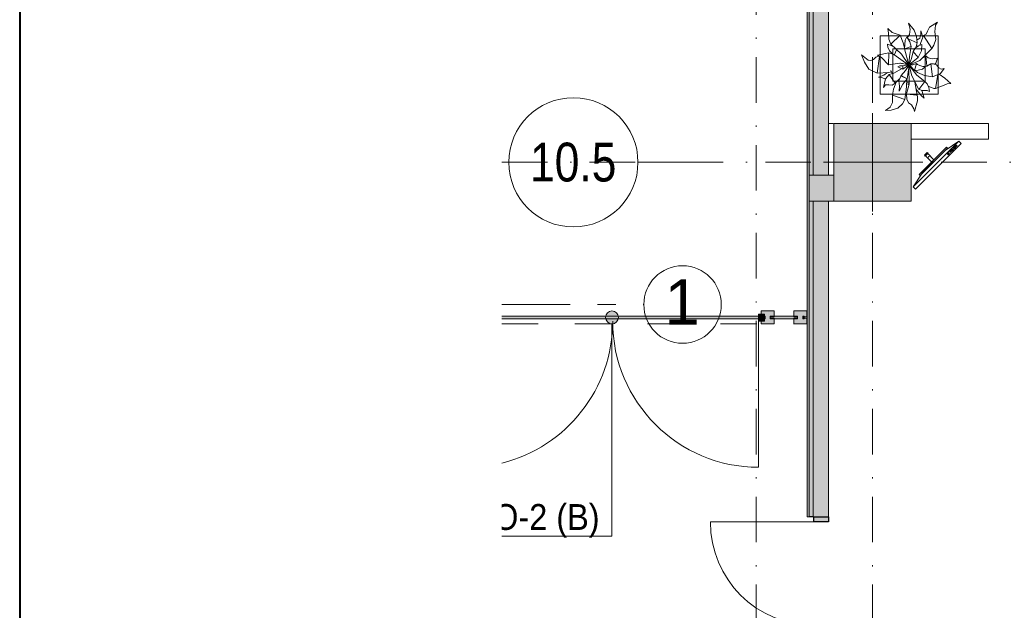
# Model space of a CAD drawing. Header units: millimetres. Extents: x 0 to 1184, y 0 to 836.
# Tile 3 of 241: x 20 to 96, y 235 to 281. Entities that reach past the tile are written whole.
import ezdxf
from ezdxf.xclip import XClip

# ---------------------------------------------------------------- set-up
doc = ezdxf.new("R2010")
doc.units = ezdxf.units.MM
doc.header["$MEASUREMENT"] = 0
doc.header["$XCLIPFRAME"] = 0
for name, pattern in [('Штрих-Штриховая', [10.936111, 5.291667, -2.116667, 1.411111, -2.116667]), ('Штриховая', [5.644444, 2.822222, -2.822222]), ('Штрихпунктирная', [6.702778, 3.527778, -1.763889, 0, -1.411111])]:
    doc.linetypes.add(name, pattern=pattern)
for name, color, linetype in [('1._1-й этаж (9)_1_Элемент Модели - Оси', 7, 'Continuous'), ('Интерьер - Мебель', 7, 'Continuous'), ('Конструктив - ГКЛ', 7, 'Continuous'), ('Конструктив - Колонны', 7, 'Continuous'), ('Конструктив - Стены наружние фасад', 7, 'Continuous'), ('Конструктив - Фасадные стены сущ', 7, 'Continuous'), ('Местность - Забор', 7, 'Continuous'), ('Элемент Модели - Зона', 7, 'Continuous'), ('Элемент модели - Зоны уличных помещений', 7, 'Continuous'), ('Элемент Модели - Оси', 7, 'Continuous'), ('Элемент модели - Оси Улица Бани', 7, 'Continuous')]:
    doc.layers.add(name, color=color, linetype=linetype)
doc.styles.add('СГЕНЕРИР_СТИЛЬ_1', font='txt')
doc.styles.add('СГЕНЕРИР_СТИЛЬ_3', font='txt')

# ---------------------------------------------------------------- blocks, each defined once
blk = doc.blocks.new('Чертеж_2_1', base_point=(205.472, 89.564))
at = {"layer": '1._1-й этаж (9)_1_Элемент Модели - Оси', "color": 7, "linetype": 'Штрихпунктирная', "lineweight": 15}
blk.add_line((71.316, 269.564), (67.866, 269.564), dxfattribs=at)
at = {"layer": '1._1-й этаж (9)_1_Элемент Модели - Оси', "color": 7, "linetype": 'Continuous', "lineweight": 15}
blk.add_circle((62.866, 269.564), 5, dxfattribs=at)
at = {"layer": '1._1-й этаж (9)_1_Элемент Модели - Оси', "color": 7, "linetype": 'Continuous', "lineweight": 15, "insert": (59.506, 269.561), "char_height": 3, "attachment_point": 4, "style": 'СГЕНЕРИР_СТИЛЬ_1'}
blk.add_mtext('\\A1;{\\pql;\\pt0;\\fArial Narrow|b0|i0|c204|p34;10.5}', dxfattribs=at)
blk = doc.blocks.new('Чертеж_4_4', base_point=(-278.479, 89.564))
at = {"layer": 'Конструктив - Колонны', "linetype": 'Continuous', "lineweight": 0, "true_color": 0x000000}
blk.add_hatch(color=18, dxfattribs=at).paths.add_polyline_path([(83.021, 266.564), (89.021, 266.564), (89.021, 272.564), (83.021, 272.564)])
at = {"layer": 'Конструктив - Стены наружние фасад', "linetype": 'Continuous', "lineweight": 0, "true_color": 0x000000}
for points in [[(80.971, 242.134), (81.121, 242.134), (81.121, 330.764), (80.971, 330.764)], [(81.421, 330.764), (81.121, 330.764), (81.121, 268.564), (81.421, 268.564)], [(82.621, 330.764), (81.421, 330.764), (81.421, 268.564), (82.621, 268.564)], [(81.421, 266.564), (81.121, 266.564), (81.121, 242.134), (81.421, 242.134)], [(81.421, 242.134), (82.621, 242.134), (82.621, 266.564), (81.421, 266.564)], [(82.621, 242.134), (81.471, 242.134), (81.471, 241.734), (82.621, 241.734)]]:
    blk.add_hatch(color=18, dxfattribs=at).paths.add_polyline_path(points)
at = {"layer": 'Конструктив - Фасадные стены сущ', "linetype": 'Continuous', "lineweight": 0, "true_color": 0x000000}
for points in [[(81.421, 266.564), (81.421, 268.564), (81.121, 268.564), (81.121, 266.564)], [(82.621, 266.564), (82.621, 268.564), (81.421, 268.564), (81.421, 266.564)], [(82.621, 266.564), (83.021, 266.564), (83.021, 268.564), (82.621, 268.564)]]:
    blk.add_hatch(color=18, dxfattribs=at).paths.add_polyline_path(points)
at = {"layer": 'Местность - Забор', "linetype": 'Continuous', "lineweight": 0, "true_color": 0x000000}
for points in [[(57.32, 257.46), (77.706, 257.464), (77.706, 257.664), (57.32, 257.66)], [(77.656, 257.264), (77.656, 257.814), (77.206, 257.814), (77.206, 257.264)], [(78.106, 257.664), (78.106, 257.464), (80.227, 257.464), (80.227, 257.664)], [(80.627, 257.664), (80.627, 257.464), (80.721, 257.464), (80.721, 257.664)]]:
    blk.add_hatch(color=18, dxfattribs=at).paths.add_polyline_path(points)
at = {"layer": 'Местность - Забор', "linetype": 'Continuous', "lineweight": 0, "true_color": 0x2b2b2b}
for points in [[(77.706, 257.514), (77.406, 257.514), (77.406, 257.064), (78.406, 257.064), (78.406, 257.514), (78.106, 257.514), (78.106, 257.614), (78.406, 257.614), (78.405, 258.064), (77.405, 258.064), (77.406, 257.614), (77.706, 257.614)], [(80.227, 257.514), (79.927, 257.514), (79.927, 257.064), (80.927, 257.064), (80.927, 257.514), (80.627, 257.514), (80.627, 257.614), (80.927, 257.614), (80.927, 258.064), (79.927, 258.064), (79.927, 257.614), (80.227, 257.614)]]:
    blk.add_hatch(color=250, dxfattribs=at).paths.add_polyline_path(points)
at = {"layer": 'Элемент Модели - Зона', "linetype": 'Continuous', "lineweight": 0, "true_color": 0x000000}
blk.add_hatch(color=18, dxfattribs=at).paths.add_polyline_path([(65.352, 257.564), (65.39, 257.373), (65.498, 257.211), (65.661, 257.102), (65.852, 257.064), (66.043, 257.102), (66.206, 257.211), (66.314, 257.373), (66.352, 257.564), (66.314, 257.755), (66.206, 257.918), (66.043, 258.026), (65.852, 258.064), (65.661, 258.026), (65.498, 257.918), (65.39, 257.755)])
at = {"layer": 'Интерьер - Мебель', "color": 252, "linetype": 'Continuous', "lineweight": 5}
for p, q in [((87.207, 279.916), (87.27, 279.561)), ((87.207, 279.916), (87.554, 279.601)), ((87.207, 279.916), (87.27, 279.561)), ((87.207, 279.916), (87.554, 279.601)), ((88.819, 280.33), (88.935, 279.856)), ((88.819, 280.33), (89.24, 279.8)), ((88.819, 280.33), (88.935, 279.856)), ((88.819, 280.33), (89.24, 279.8)), ((88.883, 279.447), (88.935, 279.856)), ((88.883, 279.447), (88.935, 279.856)), ((89.24, 279.8), (89.431, 279.299)), ((89.24, 279.8), (89.431, 279.299)), ((90.274, 279.723), (90.432, 280.029)), ((90.274, 279.723), (90.432, 280.029)), ((90.432, 280.029), (91.05, 280.398)), ((90.432, 280.029), (91.05, 280.398)), ((90.857, 279.671), (90.905, 280.164)), ((90.857, 279.671), (90.905, 280.164)), ((90.905, 280.164), (91.05, 280.398)), ((90.905, 280.164), (91.05, 280.398)), ((87.27, 279.561), (87.284, 279.105)), ((87.27, 279.561), (87.284, 279.105)), ((87.284, 279.105), (87.441, 278.695)), ((87.284, 279.105), (87.441, 278.695)), ((87.441, 278.695), (88.154, 279.401)), ((87.441, 278.695), (88.154, 279.401)), ((87.554, 279.601), (87.852, 279.509)), ((87.554, 279.601), (87.852, 279.509)), ((87.852, 279.509), (88.154, 279.401)), ((87.852, 279.509), (88.154, 279.401)), ((88.154, 279.401), (88.405, 278.817)), ((88.154, 279.401), (88.405, 278.817)), ((88.504, 278.355), (88.544, 279.015)), ((88.504, 278.355), (88.544, 279.015)), ((88.544, 279.015), (88.682, 279.281)), ((88.544, 279.015), (88.682, 279.281)), ((88.682, 279.281), (88.921, 278.88)), ((88.682, 279.281), (88.921, 278.88)), ((88.72, 279.234), (88.883, 279.447)), ((88.72, 279.234), (88.883, 279.447)), ((88.79, 279.123), (89.468, 278.8)), ((88.79, 279.123), (89.468, 278.8)), ((89.431, 279.299), (89.468, 278.8)), ((89.431, 279.299), (89.468, 278.8)), ((89.465, 279.005), (89.694, 279.179)), ((89.465, 279.005), (89.694, 279.179)), ((89.688, 278.633), (89.957, 279.383)), ((89.688, 278.633), (89.957, 279.383)), ((89.694, 279.179), (89.77, 279.476)), ((89.694, 279.179), (89.77, 279.476)), ((89.757, 279.728), (89.77, 279.476)), ((89.757, 279.728), (89.907, 279.256)), ((89.757, 279.728), (89.77, 279.476)), ((89.757, 279.728), (89.907, 279.256)), ((89.957, 279.383), (90.175, 279.47)), ((89.957, 279.383), (90.175, 279.47)), ((89.957, 279.383), (90.604, 278.38)), ((89.957, 279.383), (90.604, 278.38)), ((90.175, 279.47), (90.274, 279.723)), ((90.175, 279.47), (90.274, 279.723)), ((90.762, 278.618), (90.915, 279.076)), ((90.762, 278.618), (90.915, 279.076)), ((90.857, 279.671), (90.915, 279.076)), ((90.857, 279.671), (90.915, 279.076)), ((87.176, 278.696), (87.211, 278.468)), ((87.176, 278.696), (87.586, 278.558)), ((87.176, 278.696), (87.211, 278.468)), ((87.176, 278.696), (87.586, 278.558)), ((87.211, 278.468), (87.325, 278.198)), ((87.211, 278.468), (87.325, 278.198)), ((87.441, 278.695), (88.276, 277.924)), ((87.441, 278.695), (88.276, 277.924)), ((87.72, 277.919), (87.88, 278.266)), ((87.72, 277.919), (87.88, 278.266)), ((88.405, 278.817), (88.508, 278.415)), ((88.405, 278.817), (88.508, 278.415)), ((88.472, 278.541), (88.516, 278.555)), ((88.472, 278.541), (88.516, 278.555)), ((88.504, 278.355), (89.023, 278.538)), ((88.504, 278.355), (89.023, 278.538)), ((88.504, 278.355), (88.841, 277.116)), ((88.504, 278.355), (88.841, 277.116)), ((88.873, 277.74), (89.023, 278.538)), ((88.873, 277.74), (89.023, 278.538)), ((88.921, 278.88), (89.023, 278.538)), ((88.921, 278.88), (89.023, 278.538)), ((89.164, 278.14), (89.332, 278.398)), ((89.164, 278.14), (89.332, 278.398)), ((89.332, 278.398), (89.588, 278.566)), ((89.332, 278.398), (89.588, 278.566)), ((89.367, 278.433), (89.468, 278.8)), ((89.367, 278.433), (89.468, 278.8)), ((89.428, 278.616), (89.54, 278.539)), ((89.428, 278.616), (89.54, 278.539)), ((89.588, 278.566), (89.829, 278.677)), ((89.588, 278.566), (89.829, 278.677)), ((89.691, 277.44), (90.604, 278.38)), ((89.691, 277.44), (90.604, 278.38)), ((89.821, 278.197), (89.829, 278.677)), ((89.821, 278.197), (89.829, 278.677)), ((90.604, 278.38), (90.762, 278.618)), ((90.604, 278.38), (90.762, 278.618)), ((85.175, 277.884), (85.41, 277.311)), ((85.175, 277.884), (85.683, 277.467)), ((85.175, 277.884), (85.41, 277.311)), ((85.175, 277.884), (85.683, 277.467)), ((85.683, 277.467), (85.883, 277.446)), ((85.683, 277.467), (85.883, 277.446)), ((85.883, 277.446), (86.088, 277.529)), ((85.883, 277.446), (86.088, 277.529)), ((86.088, 277.529), (86.286, 277.712)), ((86.088, 277.529), (86.286, 277.712)), ((86.286, 277.712), (86.514, 277.785)), ((86.286, 277.712), (86.514, 277.785)), ((86.39, 276.45), (86.552, 277.74)), ((86.39, 276.45), (86.552, 277.74)), ((86.396, 277.849), (87.277, 278.029)), ((86.396, 277.849), (87.277, 278.029)), ((86.396, 277.849), (86.728, 277.666)), ((86.396, 277.849), (86.728, 277.666)), ((86.728, 277.666), (87.25, 277.117)), ((86.728, 277.666), (87.25, 277.117)), ((87.25, 277.117), (87.277, 278.029)), ((87.25, 277.117), (87.277, 278.029)), ((87.277, 278.029), (87.678, 277.919)), ((87.277, 278.029), (87.678, 277.919)), ((87.325, 278.198), (87.563, 277.955)), ((87.325, 278.198), (87.563, 277.955)), ((87.678, 277.919), (88.764, 277.143)), ((87.678, 277.919), (88.764, 277.143)), ((88.276, 277.924), (88.804, 277.123)), ((88.276, 277.924), (88.804, 277.123)), ((88.841, 277.116), (88.873, 277.74)), ((88.841, 277.116), (88.873, 277.74)), ((88.891, 277.191), (89.032, 277.586)), ((88.891, 277.191), (89.032, 277.586)), ((88.912, 277.158), (89.554, 277.686)), ((88.912, 277.158), (89.554, 277.686)), ((89.032, 277.586), (89.164, 278.14)), ((89.032, 277.586), (89.164, 278.14)), ((89.164, 278.14), (89.554, 277.686)), ((89.164, 278.14), (89.554, 277.686)), ((89.554, 277.686), (89.821, 278.197)), ((89.554, 277.686), (89.821, 278.197)), ((89.941, 277.684), (90.155, 277.81)), ((89.941, 277.684), (90.155, 277.81)), ((89.959, 277.72), (89.968, 277.692)), ((89.959, 277.72), (89.968, 277.692)), ((90.155, 277.81), (90.228, 277.038)), ((90.155, 277.81), (90.343, 277.649)), ((90.155, 277.81), (90.228, 277.038)), ((90.155, 277.81), (90.343, 277.649)), ((90.343, 277.649), (90.638, 277.573)), ((90.343, 277.649), (90.638, 277.573)), ((90.638, 277.573), (91.047, 277.619)), ((90.638, 277.573), (91.047, 277.619)), ((90.932, 277.241), (91.047, 277.619)), ((90.932, 277.241), (91.047, 277.619)), ((85.41, 277.311), (85.736, 276.768)), ((85.41, 277.311), (85.736, 276.768)), ((85.736, 276.768), (86.39, 276.45)), ((85.736, 276.768), (86.39, 276.45)), ((87.25, 277.117), (88.129, 277.246)), ((87.25, 277.117), (88.129, 277.246)), ((87.668, 276.468), (88.267, 276.794)), ((87.668, 276.468), (88.267, 276.794)), ((87.971, 276.94), (88.131, 277.042)), ((87.971, 276.94), (88.131, 277.042)), ((87.971, 276.94), (88.372, 276.761)), ((87.971, 276.94), (88.372, 276.761)), ((88.129, 277.246), (88.764, 277.143)), ((88.129, 277.246), (88.764, 277.143)), ((88.131, 277.042), (88.37, 277.033)), ((88.131, 277.042), (88.37, 277.033)), ((88.133, 277.243), (88.144, 277.241)), ((88.133, 277.243), (88.144, 277.241)), ((88.2, 277.228), (88.223, 277.224)), ((88.2, 277.228), (88.223, 277.224)), ((88.267, 277.214), (88.312, 277.204)), ((88.267, 277.214), (88.312, 277.204)), ((88.334, 277.199), (88.657, 277.129)), ((88.334, 277.199), (88.657, 277.129)), ((88.37, 277.033), (88.841, 277.116)), ((88.37, 277.033), (88.841, 277.116)), ((88.37, 277.033), (88.372, 276.761)), ((88.37, 277.033), (88.372, 276.761)), ((88.372, 276.761), (88.795, 277.082)), ((88.372, 276.761), (88.795, 277.082)), ((88.586, 276.676), (88.778, 276.98)), ((88.586, 276.676), (88.778, 276.98)), ((88.696, 276.03), (88.856, 277.051)), ((88.696, 276.03), (88.856, 277.051)), ((88.792, 276.982), (88.866, 277.12)), ((88.792, 276.982), (88.866, 277.12)), ((88.8, 277.085), (88.866, 277.12)), ((88.8, 277.085), (88.866, 277.12)), ((88.812, 277.111), (88.835, 277.106)), ((88.812, 277.111), (88.835, 277.106)), ((88.829, 277.107), (88.841, 277.116)), ((88.829, 277.107), (88.841, 277.116)), ((88.833, 276.872), (88.854, 275.623)), ((88.833, 276.872), (88.854, 275.623)), ((88.854, 277.06), (89.054, 276.247)), ((88.854, 277.06), (89.054, 276.247)), ((88.857, 277.1), (88.936, 277.081)), ((88.857, 277.1), (88.936, 277.081)), ((88.857, 277.072), (89.026, 276.928)), ((88.857, 277.072), (89.026, 276.928)), ((88.895, 277.115), (89.134, 277.108)), ((88.895, 277.115), (89.134, 277.108)), ((88.921, 277.008), (89.446, 276.305)), ((88.921, 277.008), (89.446, 276.305)), ((88.938, 277.019), (89.282, 276.678)), ((88.938, 277.019), (89.282, 276.678)), ((88.959, 277.131), (89.691, 277.44)), ((88.959, 277.131), (89.691, 277.44)), ((89.134, 277.108), (89.418, 277.216)), ((89.134, 277.108), (89.418, 277.216)), ((89.282, 276.678), (89.418, 277.216)), ((89.282, 276.678), (89.418, 277.216)), ((89.418, 277.216), (89.507, 277.125)), ((89.418, 277.216), (89.507, 277.125)), ((89.507, 277.125), (89.675, 277.06)), ((89.507, 277.125), (89.675, 277.06)), ((89.56, 276.682), (89.895, 276.769)), ((89.56, 276.682), (89.895, 276.769)), ((89.675, 277.06), (90.082, 276.917)), ((89.675, 277.06), (90.082, 276.917)), ((89.895, 276.769), (90.082, 276.917)), ((89.895, 276.769), (90.082, 276.917)), ((89.953, 276.973), (90.228, 277.015)), ((89.953, 276.973), (90.228, 277.015)), ((90.228, 277.015), (90.524, 277.196)), ((90.228, 277.015), (90.524, 277.196)), ((90.524, 277.196), (90.661, 276.166)), ((90.524, 277.196), (90.737, 277.179)), ((90.524, 277.196), (90.661, 276.166)), ((90.524, 277.196), (90.737, 277.179)), ((90.737, 277.179), (90.963, 277.098)), ((90.737, 277.179), (90.963, 277.098)), ((90.833, 277.139), (90.932, 277.241)), ((90.833, 277.139), (90.932, 277.241)), ((90.963, 277.098), (91.148, 276.885)), ((90.963, 277.098), (91.148, 276.885)), ((91.148, 276.885), (91.326, 276.771)), ((91.148, 276.885), (91.326, 276.771)), ((91.287, 276.435), (91.564, 276.83)), ((91.287, 276.435), (91.564, 276.83)), ((91.326, 276.771), (91.564, 276.83)), ((91.326, 276.771), (91.564, 276.83)), ((86.39, 276.45), (87.295, 276.518)), ((86.39, 276.45), (87.295, 276.518)), ((86.481, 276.155), (86.895, 276.305)), ((86.481, 276.155), (86.895, 276.305)), ((86.481, 276.155), (86.739, 276.119)), ((86.481, 276.155), (86.739, 276.119)), ((86.739, 276.119), (87.025, 276.002)), ((86.739, 276.119), (87.025, 276.002)), ((86.874, 275.361), (87.038, 276.027)), ((86.874, 275.361), (87.038, 276.027)), ((86.895, 276.305), (87.189, 276.503)), ((86.895, 276.305), (87.189, 276.503)), ((87.038, 276.027), (87.313, 276.371)), ((87.038, 276.027), (87.313, 276.371)), ((87.295, 276.518), (87.485, 276.558)), ((87.295, 276.518), (87.485, 276.558)), ((87.313, 276.371), (87.668, 276.468)), ((87.313, 276.371), (87.668, 276.468)), ((87.313, 276.371), (87.767, 275.681)), ((87.313, 276.371), (87.767, 275.681)), ((87.453, 276.68), (87.535, 276.441)), ((87.453, 276.68), (87.535, 276.441)), ((87.767, 275.681), (88.122, 276.02)), ((87.767, 275.681), (88.122, 276.02)), ((88.063, 275.861), (88.239, 276.276)), ((88.063, 275.861), (88.239, 276.276)), ((88.213, 276.267), (88.239, 276.276)), ((88.213, 276.267), (88.239, 276.276)), ((88.213, 276.267), (88.696, 276.03)), ((88.213, 276.267), (88.696, 276.03)), ((88.239, 276.276), (88.586, 276.676)), ((88.239, 276.276), (88.586, 276.676)), ((88.239, 276.276), (88.696, 276.03)), ((88.239, 276.276), (88.696, 276.03)), ((88.367, 275.618), (88.696, 276.03)), ((88.367, 275.618), (88.696, 276.03)), ((88.65, 275.402), (88.682, 276.002)), ((88.65, 275.402), (88.682, 276.002)), ((89.054, 276.247), (89.601, 275.195)), ((89.054, 276.247), (89.601, 275.195)), ((89.282, 276.678), (89.56, 276.682)), ((89.282, 276.678), (89.56, 276.682)), ((89.328, 276.67), (89.496, 276.525)), ((89.328, 276.67), (89.496, 276.525)), ((89.446, 276.305), (90.069, 275.806)), ((89.446, 276.305), (90.069, 275.806)), ((89.496, 276.525), (90.039, 276.273)), ((89.496, 276.525), (90.039, 276.273)), ((90.039, 276.273), (90.661, 276.166)), ((90.039, 276.273), (90.661, 276.166)), ((90.661, 276.166), (91.287, 276.435)), ((90.661, 276.166), (91.287, 276.435)), ((90.895, 275.27), (91.076, 276.323)), ((90.895, 275.27), (91.076, 276.323)), ((91.19, 276.393), (91.614, 276.079)), ((91.19, 276.393), (91.614, 276.079)), ((91.614, 276.079), (92.096, 275.654)), ((91.614, 276.079), (92.096, 275.654)), ((86.874, 275.361), (87.029, 275.547)), ((86.874, 275.361), (87.029, 275.547)), ((87.029, 275.547), (87.278, 275.558)), ((87.029, 275.547), (87.278, 275.558)), ((87.278, 275.558), (87.533, 275.538)), ((87.278, 275.558), (87.533, 275.538)), ((87.533, 275.538), (87.767, 275.681)), ((87.533, 275.538), (87.767, 275.681)), ((87.577, 274.751), (87.654, 275.236)), ((87.577, 274.751), (87.654, 275.236)), ((87.654, 275.236), (87.857, 275.762)), ((87.654, 275.236), (87.857, 275.762)), ((88.063, 275.861), (88.11, 275.45)), ((88.063, 275.861), (88.11, 275.45)), ((88.077, 275.082), (88.367, 275.618)), ((88.077, 275.082), (88.367, 275.618)), ((88.077, 275.082), (88.11, 275.45)), ((88.077, 275.082), (88.11, 275.45)), ((88.512, 274.42), (88.65, 275.402)), ((88.512, 274.42), (88.65, 275.402)), ((88.655, 274.858), (88.854, 275.623)), ((88.655, 274.858), (88.854, 275.623)), ((88.669, 275.638), (88.77, 275.618)), ((88.669, 275.638), (88.77, 275.618)), ((88.682, 275.737), (88.775, 275.718)), ((88.682, 275.737), (88.775, 275.718)), ((88.77, 275.618), (88.848, 275.623)), ((88.77, 275.618), (88.848, 275.623)), ((88.775, 275.718), (88.84, 275.722)), ((88.775, 275.718), (88.84, 275.722)), ((89.296, 275.768), (89.471, 274.762)), ((89.296, 275.768), (89.471, 274.762)), ((89.339, 275.621), (89.361, 275.635)), ((89.339, 275.621), (89.361, 275.635)), ((89.376, 275.326), (89.49, 275.126)), ((89.376, 275.326), (89.49, 275.126)), ((89.601, 275.195), (90.069, 275.806)), ((89.601, 275.195), (90.069, 275.806)), ((89.616, 275.216), (89.84, 275.119)), ((89.616, 275.216), (89.84, 275.119)), ((90.069, 275.806), (90.244, 275.64)), ((90.069, 275.806), (90.244, 275.64)), ((90.244, 275.64), (90.374, 275.358)), ((90.244, 275.64), (90.374, 275.358)), ((90.332, 275.454), (90.781, 275.284)), ((90.332, 275.454), (90.781, 275.284)), ((90.374, 275.358), (90.443, 275.039)), ((90.374, 275.358), (90.443, 275.039)), ((90.781, 275.284), (90.895, 275.27)), ((90.781, 275.284), (90.895, 275.27)), ((90.895, 275.27), (91.436, 275.477)), ((90.895, 275.27), (91.436, 275.477)), ((91.436, 275.477), (91.795, 275.626)), ((91.436, 275.477), (91.795, 275.626)), ((91.795, 275.626), (92.096, 275.654)), ((91.795, 275.626), (92.096, 275.654)), ((87.572, 274.187), (87.577, 274.751)), ((87.572, 274.187), (87.577, 274.751)), ((87.577, 274.751), (88.512, 274.42)), ((87.577, 274.751), (88.512, 274.42)), ((88.332, 274.09), (88.512, 274.42)), ((88.332, 274.09), (88.512, 274.42)), ((88.655, 274.858), (89.427, 274.767)), ((88.655, 274.858), (89.427, 274.767)), ((88.662, 274.826), (88.675, 274.439)), ((88.662, 274.826), (89.471, 274.762)), ((88.662, 274.826), (88.675, 274.439)), ((88.662, 274.826), (89.471, 274.762)), ((88.675, 274.439), (88.819, 274.161)), ((88.675, 274.439), (88.819, 274.161)), ((89.471, 274.762), (89.511, 274.638)), ((89.471, 274.762), (89.511, 274.638)), ((89.49, 275.126), (89.805, 274.699)), ((89.49, 275.126), (89.805, 274.699)), ((89.498, 274.31), (89.511, 274.638)), ((89.498, 274.31), (89.511, 274.638)), ((89.805, 274.699), (90.009, 274.525)), ((89.805, 274.699), (90.009, 274.525)), ((89.834, 275.112), (90.009, 274.525)), ((89.834, 275.112), (90.009, 274.525)), ((89.84, 275.119), (90.023, 275.109)), ((89.84, 275.119), (90.023, 275.109)), ((90.023, 275.109), (90.256, 275.133)), ((90.023, 275.109), (90.256, 275.133)), ((90.256, 275.133), (90.443, 275.039)), ((90.256, 275.133), (90.443, 275.039)), ((87.035, 273.572), (87.382, 273.837)), ((87.035, 273.572), (87.382, 273.837)), ((87.382, 273.837), (87.572, 274.187)), ((87.382, 273.837), (87.572, 274.187)), ((87.473, 273.61), (87.985, 273.757)), ((87.473, 273.61), (87.985, 273.757)), ((87.985, 273.757), (88.332, 274.09)), ((87.985, 273.757), (88.332, 274.09)), ((88.819, 274.161), (89.046, 274.012)), ((88.819, 274.161), (89.046, 274.012)), ((89.046, 274.012), (89.222, 273.711)), ((89.046, 274.012), (89.222, 273.711)), ((89.222, 273.711), (89.27, 273.487)), ((89.222, 273.711), (89.27, 273.487)), ((89.27, 273.487), (89.498, 274.31)), ((89.27, 273.487), (89.498, 274.31)), ((87.035, 273.572), (87.473, 273.61)), ((87.035, 273.572), (87.473, 273.61))]:
    blk.add_line(p, q, dxfattribs=at)
at = {"layer": 'Интерьер - Мебель', "color": 7, "linetype": 'Continuous', "lineweight": 15}
for p, q in [((86.605, 279.349), (86.605, 274.849)), ((91.105, 279.349), (86.605, 279.349)), ((91.105, 274.849), (91.105, 279.349)), ((87.605, 278.349), (87.605, 275.849)), ((90.105, 278.349), (87.605, 278.349)), ((90.105, 275.849), (90.105, 278.349)), ((87.605, 275.849), (90.105, 275.849)), ((86.605, 274.849), (91.105, 274.849)), ((89.17, 267.661), (92.706, 271.197)), ((92.001, 270.369), (92.237, 270.605)), ((92.237, 270.605), (92.281, 270.561)), ((92.296, 270.664), (92.532, 270.899)), ((92.34, 270.619), (92.296, 270.664)), ((92.576, 270.855), (92.34, 270.619)), ((92.532, 270.899), (92.576, 270.855)), ((91.825, 270.192), (91.942, 270.31)), ((91.869, 270.148), (91.825, 270.192)), ((91.987, 270.266), (91.869, 270.148)), ((91.942, 270.31), (91.987, 270.266)), ((92.046, 270.325), (92.001, 270.369)), ((92.281, 270.561), (92.046, 270.325))]:
    blk.add_line(p, q, dxfattribs=at)
at = {"layer": 'Интерьер - Мебель', "color": 7, "linetype": 'Continuous', "lineweight": 15, "flags": 128}
for points in [[(89.347, 267.485), (92.882, 271.02), (92.706, 271.197), (91.645, 270.49), (89.877, 268.722), (89.17, 267.661)], [(89.7, 268.545), (91.822, 270.667), (91.751, 270.737), (89.63, 268.616)], [(90.107, 270.048), (90.319, 270.26), (90.248, 270.331), (90.036, 270.119)], [(90.602, 269.588), (90.779, 269.765), (90.301, 270.242), (90.125, 270.066)]]:
    blk.add_lwpolyline(points, close=True, dxfattribs=at)
at = {"layer": 'Интерьер - Мебель', "color": 7, "linetype": 'Continuous', "lineweight": 15}
blk.add_arc((90.452, 269.915), 0.125, 45, 225, dxfattribs=at)
at = {"layer": 'Конструктив - ГКЛ', "color": 251, "linetype": 'Continuous', "lineweight": 15, "true_color": 0x575757, "flags": 128}
for points in [[(94.991, 272.564), (89.021, 272.564)], [(94.991, 271.364), (94.991, 272.564)], [(89.071, 271.364), (94.991, 271.364)]]:
    blk.add_lwpolyline(points, dxfattribs=at)
at = {"layer": 'Конструктив - Колонны', "color": 251, "linetype": 'Continuous', "lineweight": 5, "true_color": 0x575757}
for p, q in [((86.021, 270.364), (86.021, 273.364)), ((85.221, 269.564), (82.221, 269.564)), ((86.821, 269.564), (89.821, 269.564)), ((86.021, 268.764), (86.021, 265.764))]:
    blk.add_line(p, q, dxfattribs=at)
at = {"layer": 'Конструктив - Колонны', "color": 251, "linetype": 'Continuous', "lineweight": 15, "true_color": 0x575757, "flags": 128}
blk.add_lwpolyline([(83.021, 266.564), (89.021, 266.564), (89.021, 272.564), (83.021, 272.564)], close=True, dxfattribs=at)
at = {"layer": 'Конструктив - Колонны', "color": 251, "linetype": 'Continuous', "lineweight": 5, "true_color": 0x575757}
blk.add_point((86.021, 269.564), dxfattribs=at)
at = {"layer": 'Конструктив - Стены наружние фасад', "color": 251, "linetype": 'Continuous', "lineweight": 20, "true_color": 0x575757}
for p, q in [((81.121, 268.564), (81.121, 330.764)), ((81.421, 268.564), (81.421, 330.764)), ((81.421, 268.564), (81.121, 268.564)), ((81.121, 268.564), (81.121, 266.564)), ((81.421, 268.564), (81.121, 268.564)), ((81.121, 268.564), (81.121, 266.564)), ((82.621, 268.564), (81.421, 268.564)), ((82.621, 268.564), (81.421, 268.564)), ((81.121, 266.564), (81.421, 266.564)), ((81.121, 242.134), (81.121, 266.564)), ((81.121, 266.564), (81.421, 266.564)), ((81.421, 266.564), (82.621, 266.564)), ((81.421, 242.134), (81.421, 266.564)), ((81.421, 266.564), (82.621, 266.564)), ((80.971, 242.134), (80.971, 242.504)), ((80.971, 242.134), (80.971, 242.504)), ((80.971, 242.134), (80.971, 242.504)), ((82.621, 242.134), (82.621, 242.504)), ((82.621, 242.134), (82.621, 242.504)), ((82.621, 242.134), (82.621, 242.504))]:
    blk.add_line(p, q, dxfattribs=at)
at = {"layer": 'Конструктив - Стены наружние фасад', "color": 251, "linetype": 'Continuous', "lineweight": 15, "true_color": 0x575757}
for p, q in [((81.471, 241.734), (73.471, 241.734)), ((81.121, 242.134), (80.971, 242.134)), ((81.121, 242.134), (80.971, 242.134)), ((81.121, 242.134), (80.971, 242.134))]:
    blk.add_line(p, q, dxfattribs=at)
at = {"layer": 'Конструктив - Стены наружние фасад', "color": 251, "linetype": 'Continuous', "lineweight": 30, "true_color": 0x575757}
for p, q in [((81.421, 242.134), (81.121, 242.134)), ((81.421, 242.134), (81.121, 242.134)), ((81.421, 242.134), (81.121, 242.134)), ((81.471, 241.734), (81.471, 242.134)), ((81.471, 242.134), (82.621, 242.134)), ((82.621, 241.734), (81.471, 241.734)), ((82.621, 242.134), (82.621, 241.734))]:
    blk.add_line(p, q, dxfattribs=at)
at = {"layer": 'Конструктив - Стены наружние фасад', "color": 251, "linetype": 'Continuous', "lineweight": 5, "true_color": 0x575757}
for p, q in [((81.471, 242.134), (81.421, 242.134)), ((81.471, 242.134), (81.421, 242.134)), ((81.471, 242.134), (81.421, 242.134)), ((82.621, 242.134), (81.471, 242.134)), ((82.621, 242.134), (81.471, 242.134)), ((82.621, 242.134), (81.471, 242.134))]:
    blk.add_line(p, q, dxfattribs=at)
at = {"layer": 'Конструктив - Стены наружние фасад', "color": 251, "linetype": 'Continuous', "lineweight": 20, "true_color": 0x575757, "flags": 128}
for points in [[(80.971, 330.764), (80.971, 242.134)], [(82.621, 268.564), (82.621, 330.764)], [(82.621, 242.134), (82.621, 266.564)]]:
    blk.add_lwpolyline(points, dxfattribs=at)
at = {"layer": 'Конструктив - Стены наружние фасад', "color": 251, "linetype": 'Continuous', "lineweight": 5, "true_color": 0x575757}
blk.add_arc((81.471, 241.734), 8, 180, 270, dxfattribs=at)
at = {"layer": 'Конструктив - Фасадные стены сущ', "color": 251, "linetype": 'Continuous', "lineweight": 20, "true_color": 0x575757, "flags": 128}
for points in [[(83.021, 268.564), (82.621, 268.564)], [(82.621, 266.564), (83.021, 266.564)]]:
    blk.add_lwpolyline(points, dxfattribs=at)
at = {"layer": 'Местность - Забор', "color": 7, "linetype": 'Continuous', "lineweight": 15}
for p, q in [((78.405, 258.064), (77.405, 258.064)), ((77.405, 258.064), (77.406, 257.614)), ((78.405, 258.064), (78.406, 257.614)), ((79.927, 258.064), (79.927, 257.614)), ((80.927, 258.064), (79.927, 258.064)), ((80.927, 258.064), (80.927, 257.614)), ((77.706, 257.614), (77.406, 257.614)), ((77.406, 257.514), (77.406, 257.064)), ((77.706, 257.514), (77.406, 257.514)), ((78.406, 257.064), (77.406, 257.064)), ((77.706, 257.614), (77.706, 257.514)), ((78.106, 257.614), (78.106, 257.514)), ((78.406, 257.614), (78.106, 257.614)), ((78.406, 257.514), (78.106, 257.514)), ((78.406, 257.514), (78.406, 257.064)), ((80.227, 257.614), (79.927, 257.614)), ((80.227, 257.514), (79.927, 257.514)), ((79.927, 257.514), (79.927, 257.064)), ((80.927, 257.064), (79.927, 257.064)), ((80.227, 257.614), (80.227, 257.514)), ((80.627, 257.614), (80.627, 257.514)), ((80.927, 257.614), (80.627, 257.614)), ((80.927, 257.514), (80.627, 257.514)), ((80.927, 257.514), (80.927, 257.064))]:
    blk.add_line(p, q, dxfattribs=at)
at = {"layer": 'Местность - Забор', "color": 7, "linetype": 'Continuous', "lineweight": 15, "flags": 128}
for points in [[(57.32, 257.46), (77.706, 257.464), (77.706, 257.664), (57.32, 257.66)], [(78.406, 257.664), (79.927, 257.664)], [(78.406, 257.464), (79.927, 257.464)], [(80.721, 257.614), (80.721, 257.514)]]:
    blk.add_lwpolyline(points, dxfattribs=at)
for points in [[(77.656, 257.264), (77.206, 257.264), (77.206, 257.814), (77.656, 257.814)], [(78.106, 257.664), (78.106, 257.464), (80.227, 257.464), (80.227, 257.664)], [(80.627, 257.664), (80.627, 257.464), (80.721, 257.464), (80.721, 257.664)]]:
    blk.add_lwpolyline(points, close=True, dxfattribs=at)
at = {"layer": 'Элемент Модели - Зона', "color": 7, "linetype": 'Continuous', "lineweight": 15}
for p, q in [((65.852, 257.064), (65.852, 240.644)), ((77.206, 257.264), (77.206, 245.964)), ((64.749, 240.644), (57.32, 240.644)), ((65.852, 240.644), (64.749, 240.644))]:
    blk.add_line(p, q, dxfattribs=at)
at = {"layer": 'Элемент Модели - Зона', "color": 7, "linetype": 'Штриховая', "lineweight": 15, "flags": 128}
blk.add_lwpolyline([(83.021, 364.939), (82.621, 364.939), (82.621, 272.564), (174.521, 272.564), (399.569, 272.564), (399.569, 320.394), (438.381, 359.205), (438.522, 359.064), (438.722, 359.064), (438.722, 359.264), (438.322, 359.264), (438.322, 359.901), (399.569, 398.655), (399.569, 426.459), (378.069, 426.459), (378.069, 450.364), (354.521, 450.364), (354.521, 446.564), (348.521, 446.564), (348.521, 450.364), (264.521, 450.364), (264.521, 446.564), (263.969, 446.564), (263.969, 435.544), (228.342, 399.917), (174.521, 399.917), (174.521, 366.064), (174.521, 364.939), (174.521, 360.064), (168.521, 360.064), (168.521, 364.939), (89.021, 364.939), (89.021, 360.064), (83.021, 360.064)], close=True, dxfattribs=at)
at = {"layer": 'Элемент Модели - Зона', "color": 7, "linetype": 'Continuous', "lineweight": 15}
blk.add_circle((65.852, 257.564), 0.5, dxfattribs=at)
for centre, start, end in [((54.606, 257.264), 283.90004, 0), ((77.206, 257.264), 180, 270)]:
    blk.add_arc(centre, 11.3, start, end, dxfattribs=at)
at = {"layer": 'Элемент модели - Зоны уличных помещений', "color": 7, "linetype": 'Штриховая', "lineweight": 15, "flags": 128}
blk.add_lwpolyline([(57.32, 257.064), (80.971, 257.064), (80.971, 377.813), (57.32, 377.813)], dxfattribs=at)
at = {"layer": 'Элемент Модели - Оси', "color": 7, "linetype": 'Штрихпунктирная', "lineweight": 15}
for p, q in [((77.021, 828.727), (77.021, 151.766)), ((86.021, 828.727), (86.021, 151.766)), ((57.32, 269.564), (1181.052, 269.564))]:
    blk.add_line(p, q, dxfattribs=at)
at = {"layer": 'Элемент модели - Оси Улица Бани', "color": 7, "linetype": 'Штрих-Штриховая', "lineweight": 15}
blk.add_line((57.32, 258.56), (68.317, 258.56), dxfattribs=at)
at = {"layer": 'Элемент модели - Оси Улица Бани', "color": 7, "linetype": 'Continuous', "lineweight": 15}
blk.add_circle((71.317, 258.56), 3, dxfattribs=at)
at = {"color": 7, "linetype": 'Continuous', "lineweight": 15, "insert": (56.652, 240.517), "char_height": 2, "attachment_point": 7, "style": 'СГЕНЕРИР_СТИЛЬ_3'}
blk.add_mtext('\\A1;{\\W0.900000x;\\pql;\\fArial|b0|i0|c204|p38;О-\\fArial|b0|i0|c204|p38;2\\fArial|b0|i0|c204|p38; (В)}', dxfattribs=at)
at = {"layer": 'Элемент модели - Оси Улица Бани', "color": 7, "linetype": 'Continuous', "lineweight": 15, "insert": (72.645, 258.76), "char_height": 3.5, "attachment_point": 6, "style": 'СГЕНЕРИР_СТИЛЬ_3'}
blk.add_mtext('\\A1;{\\pqr;\\pt0;\\fArial|b0|i0|c204|p38;1}', dxfattribs=at)

msp = doc.modelspace()

# ---------------------------------------------------------------- linework, layer by layer
at = {"color": 7, "linetype": 'Continuous', "lineweight": 40}
msp.add_line((20, 836), (20, 5), dxfattribs=at)

# ---------------------------------------------------------------- block references
at = {"color": 161, "linetype": 'Continuous', "lineweight": 40, "true_color": 0x83aefe}
ref = msp.add_blockref('Чертеж_4_4', (-278.479, 89.564), dxfattribs=at)
XClip(ref).set_block_clipping_path([(57.3201676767, 151.7660533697), (1181.0522393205, 828.727105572)])
ref = msp.add_blockref('Чертеж_2_1', (205.472, 89.564), dxfattribs=at)
XClip(ref).set_block_clipping_path([(57.3201676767, 166.9282606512), (71.3162990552, 828.727105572)])

doc.saveas('drawing.dxf')
